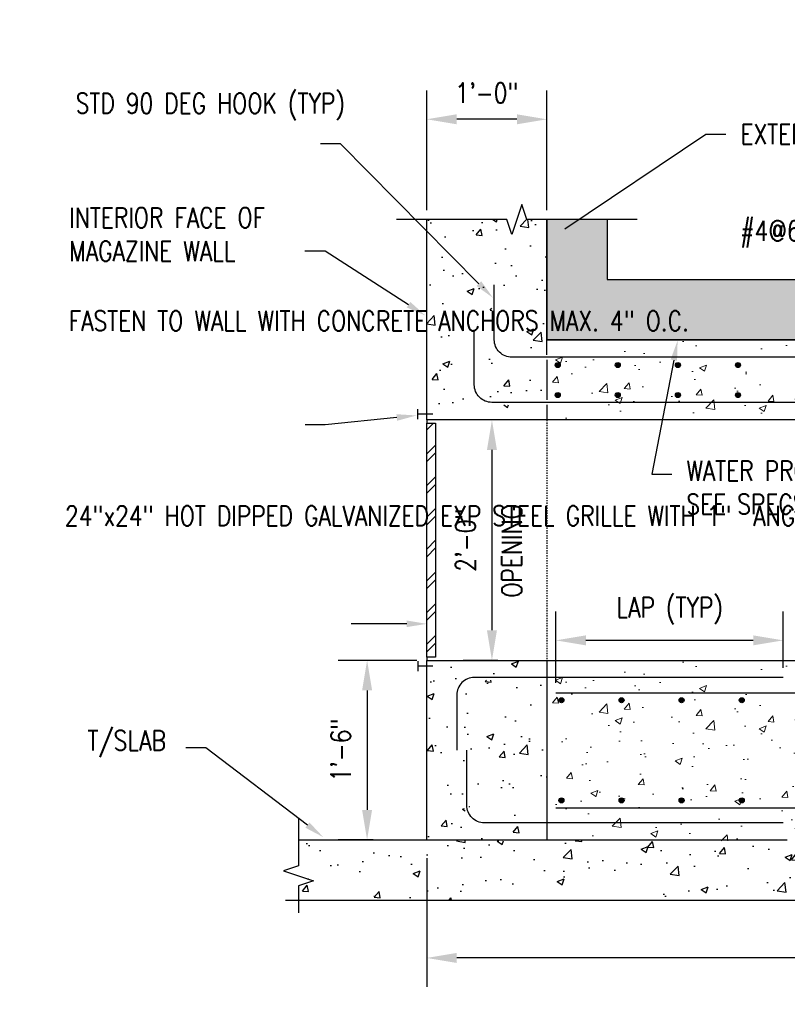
# Model space of a CAD drawing. Header units: inches. Extents: x -332 to 1373, y 0 to 581.
# Tile 27 of 30: x 672 to 748, y 273 to 371. Entities that reach past the tile are written whole.
import ezdxf
from ezdxf import colors
from ezdxf.entities.mleader import LeaderData, LeaderLine
from ezdxf.math import Vec2, Vec3

# ---------------------------------------------------------------- set-up
doc = ezdxf.new("R2010")
doc.units = ezdxf.units.IN
doc.header["$MEASUREMENT"] = 0
doc.linetypes.add('Dash', pattern=[0.25, 0.125, -0.125])
for name, color, linetype in [('A-ANNO-DIMS', 1, 'Continuous'), ('A-DETL', 3, 'Continuous'), ('A-DETL-GENF', 3, 'Continuous'), ('A-DETL-MEDM', 3, 'Continuous'), ('A-DETL-THIN', 1, 'Continuous'), ('A-DETL-WIDE', 4, 'Continuous'), ('A-FLOR', 5, 'Continuous'), ('A-WALL', 5, 'Continuous'), ('A-WALL-HDLN', 1, 'Dash'), ('M-DETL-PATT', 1, 'Continuous')]:
    doc.layers.add(name, color=color, linetype=linetype)
doc.layers.add('A-FLOR-PATT', color=9, linetype='Continuous', lineweight=18, true_color=0x808080)
doc.layers.add('G-ANNO-SYMB', color=2, linetype='Continuous', lineweight=25)
doc.layers.add('G-ANNO-TEXT', color=2, linetype='Continuous', lineweight=25)
doc.styles.add('Annotative', font='romans.shx', dxfattribs={"width": 0.8, "height": 0.125})
doc.dimstyles.new('Annotative', dxfattribs={"dimscale": 0, "dimtxt": 0.125, "dimasz": 0.125, "dimexe": 0.179688, "dimexo": 0.0625, "dimgap": 0.09, "dimtad": 1, "dimdec": 3, "dimzin": 3, "dimdsep": 46, "dimlunit": 4, "dimtxsty": 'Annotative', "dimcen": 0.09, "dimclrt": 2, "dimazin": 2, "dimtfac": 1, "dimtdec": 3, "dimtmove": 1, "dimatfit": 3, "dimfxl": 1, "dimtfill": 1, "dimfrac": 2, "dimtolj": 1, "dimtzin": 0, "dimarcsym": 0})

# ---------------------------------------------------------------- blocks, each defined once
blk = doc.blocks.new('*D32')
at = {"layer": 'A-ANNO-DIMS', "color": 0, "lineweight": -2, "transparency": 16777216}
for p, q in [((725.1, 304.632), (725.1, 311.757)), ((747.793, 306.132), (747.793, 311.757)), ((744.793, 308.882), (728.1, 308.882))]:
    blk.add_line(p, q, dxfattribs=at)
at = {"layer": 'A-ANNO-DIMS', "color": 0, "transparency": 16777216}
for points in [[(728.1, 309.382), (728.1, 308.382), (725.1, 308.882)], [(744.793, 309.382), (744.793, 308.382), (747.793, 308.882)]]:
    blk.add_solid(points, dxfattribs=at)
at = {"layer": 'A-ANNO-DIMS', "color": 2, "lineweight": -3, "transparency": 16777216, "insert": (736.446, 311.846), "char_height": 2, "attachment_point": 5, "style": 'Annotative', "bg_fill": 3, "box_fill_scale": 1.25, "bg_fill_color": 256, "bg_fill_true_color": 13158600, "bg_fill_transparency": 0}
blk.add_mtext('\\A1;LAP (TYP)', dxfattribs=at)
blk = doc.blocks.new('*D33')
at = {"layer": 'A-ANNO-DIMS', "color": 0, "lineweight": -2, "transparency": 16777216}
for p, q in [((719.307, 330.886), (715.84, 330.886)), ((718.715, 327.886), (718.715, 309.886)), ((719.307, 306.886), (715.84, 306.886))]:
    blk.add_line(p, q, dxfattribs=at)
at = {"layer": 'A-ANNO-DIMS', "color": 0, "transparency": 16777216}
for points in [[(718.215, 327.886), (719.215, 327.886), (718.715, 330.886)], [(718.215, 309.886), (719.215, 309.886), (718.715, 306.886)]]:
    blk.add_solid(points, dxfattribs=at)
at = {"layer": 'A-ANNO-DIMS', "color": 2, "lineweight": -3, "transparency": 16777216, "insert": (716.084, 318.886), "char_height": 2, "attachment_point": 5, "rotation": 90, "style": 'Annotative', "bg_fill": 3, "box_fill_scale": 1.25, "bg_fill_color": 256, "bg_fill_true_color": 13158600, "bg_fill_transparency": 0}
blk.add_mtext('\\A1;2\'-0"', dxfattribs=at)
blk = doc.blocks.new('*D34')
at = {"layer": 'A-ANNO-DIMS', "color": 0, "lineweight": -2, "transparency": 16777216}
for p, q in [((711.201, 306.886), (703.375, 306.886)), ((706.25, 303.886), (706.25, 291.961)), ((706.843, 288.961), (703.375, 288.961))]:
    blk.add_line(p, q, dxfattribs=at)
at = {"layer": 'A-ANNO-DIMS', "color": 0, "transparency": 16777216}
for points in [[(705.75, 303.886), (706.75, 303.886), (706.25, 306.886)], [(705.75, 291.961), (706.75, 291.961), (706.25, 288.961)]]:
    blk.add_solid(points, dxfattribs=at)
at = {"layer": 'A-ANNO-DIMS', "color": 2, "lineweight": -3, "transparency": 16777216, "insert": (703.62, 297.923), "char_height": 2, "attachment_point": 5, "rotation": 90, "style": 'Annotative', "bg_fill": 3, "box_fill_scale": 1.25, "bg_fill_color": 256, "bg_fill_true_color": 13158600, "bg_fill_transparency": 0}
blk.add_mtext('\\A1;1\'-6"', dxfattribs=at)
blk = doc.blocks.new('*D35')
at = {"layer": 'A-ANNO-DIMS', "color": 0, "lineweight": -2, "transparency": 16777216}
for p, q in [((712.201, 351.829), (712.201, 363.767)), ((724.201, 351.829), (724.201, 363.767)), ((721.201, 360.892), (715.201, 360.892))]:
    blk.add_line(p, q, dxfattribs=at)
at = {"layer": 'A-ANNO-DIMS', "color": 0, "transparency": 16777216}
for points in [[(715.201, 361.392), (715.201, 360.392), (712.201, 360.892)], [(721.201, 361.392), (721.201, 360.392), (724.201, 360.892)]]:
    blk.add_solid(points, dxfattribs=at)
at = {"layer": 'A-ANNO-DIMS', "color": 2, "lineweight": -3, "transparency": 16777216, "insert": (718.201, 363.522), "char_height": 2, "attachment_point": 5, "style": 'Annotative', "bg_fill": 3, "box_fill_scale": 1.25, "bg_fill_color": 256, "bg_fill_true_color": 13158600, "bg_fill_transparency": 0}
blk.add_mtext('\\A1;1\'-0"', dxfattribs=at)
blk = doc.blocks.new('Reinforcing Bar Section_USACE - __4-579026-Section 16')
at = {"layer": 'A-DETL-GENF'}
blk.add_hatch(color=256, dxfattribs=at).paths.add_polyline_path([(168.633, 53.256), (168.733, 53.305), (168.803, 53.392), (168.827, 53.5), (168.803, 53.608), (168.733, 53.695), (168.633, 53.744), (168.522, 53.744), (168.422, 53.695), (168.352, 53.608), (168.327, 53.5), (168.352, 53.392), (168.422, 53.305), (168.522, 53.256)])
for start, end in [(0, 180), (180, 0)]:
    blk.add_arc((168.577, 53.5), 0.25, start, end, dxfattribs=at)
blk = doc.blocks.new('*D36')
at = {"layer": 'A-ANNO-DIMS', "color": 0, "lineweight": -2, "transparency": 16777216}
for p, q in [((712.201, 287.148), (712.201, 274.307)), ((810.201, 286.529), (810.201, 274.307)), ((807.201, 277.182), (715.201, 277.182))]:
    blk.add_line(p, q, dxfattribs=at)
at = {"layer": 'A-ANNO-DIMS', "color": 0, "transparency": 16777216}
for points in [[(715.201, 277.682), (715.201, 276.682), (712.201, 277.182)], [(807.201, 277.682), (807.201, 276.682), (810.201, 277.182)]]:
    blk.add_solid(points, dxfattribs=at)
at = {"layer": 'A-ANNO-DIMS', "color": 2, "lineweight": -3, "transparency": 16777216, "insert": (761.201, 279.812), "char_height": 2, "attachment_point": 5, "style": 'Annotative', "bg_fill": 3, "box_fill_scale": 1.25, "bg_fill_color": 256, "bg_fill_true_color": 13158600, "bg_fill_transparency": 0}
blk.add_mtext('\\A1;8\'-2"', dxfattribs=at)

msp = doc.modelspace()

# ---------------------------------------------------------------- hatches: boundary and pattern name
at = {"layer": 'A-FLOR-PATT', "lineweight": -3}
h = msp.add_hatch(dxfattribs=at)
h.set_pattern_fill('AR-SAND', color=8, style=0)
h.set_pattern_definition([(37.5, (134.3057, 282.8859), (-0.0629934, 1.9268238), [0, -1.52, 0, -1.7, 0, -1.625]), (7.5, (134.3057, 282.886), (1.769777, 2.822146), [0, -0.82, 0, -1.37, 0, -0.525]), (327.5, (133.0757, 282.8859), (3.114142, 0.005659), [0, -0.5, 0, -1.8, 0, -2.35]), (317.5, (133.0757, 282.886), (3.006127, 0.877676), [0, -0.25, 0, -1.18, 0, -1.35])])
h.paths.add_polyline_path([(825.2013, 312.8859), (818.2013, 312.8859), (818.2013, 338.8859), (724.2013, 338.8859), (724.2013, 350.9031), (730.2013, 350.9031), (730.2013, 344.8859), (824.2013, 344.8859), (824.2013, 318.8859), (839.2016, 318.8859), (839.2011, 312.9001)])
at = {"layer": 'A-FLOR-PATT'}
h = msp.add_hatch(dxfattribs=at)
h.set_pattern_fill('AR-CONC', color=8)
h.set_pattern_definition([(50, (-18, 0), (7.1726, -0.62752), [0.75, -8.25]), (355, (-18, 0), (-1.387513, 7.52192), [0.6, -6.6]), (100.45144, (-17.402, -0.052), (5.78509, 6.8944), [0.6374, -7.01142]), (46.1842, (-18, 2), (10.67241, -1.65519), [1.125, -12.375]), (96.6356, (-17.111, 1.862), (9.34662, 9.74119), [0.9561, -10.51714]), (351.1842, (-18, 2), (9.34662, 9.74119), [0.9, -9.9]), (21, (-17, 1.5), (5.96907, -4.02619), [0.75, -8.25]), (326, (-17, 1.5), (2.433153, 7.2515), [0.6, -6.6]), (71.45144, (-16.5026, 1.1645), (8.402224, 3.22531), [0.6374, -7.01142]), (37.5, (-18, 0), (0.1215986, 3.3289385), [0, -6.52, 0, -6.7, 0, -6.625]), (7.5, (-18, 0), (2.630695, 3.944117), [0, -3.82, 0, -6.37, 0, -2.525]), (327.5, (-20.23, 0), (5.338224, -0.225549), [0, -2.5, 0, -7.8, 0, -10.35]), (317.5, (-21.23, 0), (5.831862, 1.00105), [0, -3.25, 0, -5.18, 0, -7.35])])
h.paths.add_polyline_path([(724.2013, 330.8859), (724.2013, 338.8859), (818.2013, 338.8859), (818.2013, 330.8859)])
at = {"layer": 'M-DETL-PATT', "lineweight": -3}
h = msp.add_hatch(dxfattribs=at)
h.set_pattern_fill('FP_6', color=8, style=0, pattern_type=2)
h.set_pattern_definition([(45, (749.5455, 387.0209), (-1.58392, 1.58392), []), (45, (749.5455, 389.4209), (-1.58392, 1.58392), [])])
h.paths.add_polyline_path([(713.0763, 307.1984), (712.2013, 307.1984), (712.2013, 330.5734), (713.0763, 330.5734), (713.0763, 321.3509)])

# ---------------------------------------------------------------- linework, layer by layer
at = {"layer": 'A-DETL', "lineweight": -3}
for p, q in [((712.2013, 330.8859), (712.2013, 330.5734)), ((712.2013, 330.5734), (713.0763, 330.5734)), ((712.2013, 307.1984), (712.2013, 330.5734)), ((713.0763, 330.5734), (713.0763, 307.1984)), ((712.2013, 307.1984), (712.2013, 306.8859)), ((713.0763, 307.1984), (712.2013, 307.1984))]:
    msp.add_line(p, q, dxfattribs=at)
at = {"layer": 'A-DETL-MEDM', "lineweight": -3}
for p, q in [((711.3095, 330.9539), (711.3095, 331.9539)), ((712.8095, 331.4539), (711.3095, 331.4539)), ((711.3095, 306.8178), (711.3095, 305.8178)), ((712.8095, 306.3178), (711.3095, 306.3178))]:
    msp.add_line(p, q, dxfattribs=at)
at = {"layer": 'A-DETL-THIN', "lineweight": -3}
msp.add_line((730.2013, 350.9031), (730.2013, 344.8859), dxfattribs=at)
msp.add_lwpolyline([(730.2013, 344.8859), (824.2013, 344.8859), (824.2013, 318.8859)], dxfattribs=at)
at = {"layer": 'A-DETL-WIDE'}
msp.add_lwpolyline([(814.2013, 334.7041), (814.2013, 334.3859, -0.4142136), (812.4513, 332.6359), (718.7013, 332.6359, -0.4142136), (716.9513, 334.3859), (716.9513, 339.8859)], format="xyb", dxfattribs=at)
at = {"layer": 'A-DETL-WIDE', "lineweight": -3}
msp.add_lwpolyline([(747.7926, 290.6734), (717.9513, 290.6734, -0.4142136), (716.2013, 292.4234), (716.2013, 297.9234)], format="xyb", dxfattribs=at)
at = {"layer": 'A-FLOR', "lineweight": -3}
for p, q in [((724.2013, 337.3859), (724.2013, 338.8859)), ((699.4034, 288.9609), (748.2013, 288.9609))]:
    msp.add_line(p, q, dxfattribs=at)
at = {"layer": 'A-WALL', "lineweight": -3}
for p, q in [((712.2013, 330.8859), (712.2013, 350.9031)), ((724.2013, 350.9031), (724.2013, 338.8859)), ((724.2013, 338.8859), (724.2013, 350.9031)), ((724.2013, 336.8859), (724.2013, 332.8859)), ((724.2013, 332.3859), (724.2013, 330.8859)), ((724.2013, 330.8859), (712.2013, 330.8859)), ((712.2013, 288.9609), (712.2013, 306.8859)), ((712.2013, 306.8859), (724.2013, 306.8859)), ((724.2013, 306.8859), (724.2013, 288.9609))]:
    msp.add_line(p, q, dxfattribs=at)
msp.add_lwpolyline([(811.7013, 330.8859), (810.2013, 330.8859), (724.2013, 330.8859), (724.2013, 330.8859)], dxfattribs=at)
at = {"layer": 'A-WALL-HDLN', "lineweight": -3}
msp.add_lwpolyline([(724.2013, 330.8859), (724.2013, 306.8859)], dxfattribs=at)
at = {"layer": 'G-ANNO-SYMB', "lineweight": -3}
for p, q in [((721.7013, 352.4031), (720.7013, 349.4031)), ((722.2013, 350.9031), (721.7013, 352.4031)), ((720.2013, 350.9031), (709.2013, 350.9031)), ((720.7013, 349.4031), (720.2013, 350.9031)), ((733.2013, 350.9031), (722.2013, 350.9031)), ((699.4034, 291.0987), (699.4034, 286.3859)), ((699.4034, 286.3859), (697.9034, 285.8859)), ((697.9034, 285.8859), (700.9034, 284.8859)), ((700.9034, 284.8859), (699.4034, 284.3859)), ((699.4034, 284.3859), (699.4034, 281.6922))]:
    msp.add_line(p, q, dxfattribs=at)

# ---------------------------------------------------------------- block references
at = {"layer": 'A-DETL-GENF', "lineweight": -3, "xscale": -1}
for p in [(893.8565, 282.8643), (899.8565, 282.8643), (905.8565, 282.8643), (911.8565, 282.8643), (893.8565, 279.8643), (899.8565, 279.8643), (905.8565, 279.8643), (911.8565, 279.8643)]:
    msp.add_blockref('Reinforcing Bar Section_USACE - __4-579026-Section 16', p, dxfattribs=at)
at = {"layer": 'A-DETL-GENF', "lineweight": -3, "xscale": -1, "rotation": 270.0000000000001}
for p in [(672.1509, 124.3311), (678.1509, 124.3311), (684.1509, 124.3311), (690.1509, 124.3311)]:
    msp.add_blockref('Reinforcing Bar Section_USACE - __4-579026-Section 16', p, dxfattribs=at)

# ---------------------------------------------------------------- leaders
at = {"layer": 'G-ANNO-TEXT', "lineweight": -3}
ml = msp.add_multileader_mtext('Standard', dxfattribs=at)
ml.set_content('STD 90 DEG HOOK (TYP)', color=256, style='Annotative')
ml.set_leader_properties(color=1, linetype='ByLayer', lineweight=-1)
ml.build(insert=Vec2(0, 0))
ml.multileader.update_dxf_attribs({"text_right_attachment_type": 3, "dogleg_length": 0.125, "arrow_head_size": 2, "scale": 16})
ctx = ml.context
ctx.base_point, ctx.scale, ctx.char_height, ctx.arrow_head_size, ctx.landing_gap_size, ctx.plane_origin = Vec3(675.7109, 362.1539), 16, 2, 2, 1.44, Vec3(728.1762, 355.7313)
ctx.right_attachment = 3
notes = []
notes.append((ctx, [(0, (1, 1, 0), (703.6005, 358.4396), (-1, 0), 2, [(0, [(718.8256, 343.0633)], 0, [])])]))
ctx.mtext.insert, ctx.mtext.width, ctx.mtext.flow_direction = Vec3(677.1509, 363.4873), 23.260912, 5
ml = msp.add_multileader_mtext('Standard', dxfattribs=at)
ml.set_content('EXTERIOR FACE OF MAGAZINE WALL', color=256, style='Annotative')
ml.set_leader_properties(color=1, linetype='ByLayer', lineweight=-1)
ml.build(insert=Vec2(0, 0))
ml.multileader.update_dxf_attribs({"text_right_attachment_type": 3, "dogleg_length": 0.125, "arrow_head_size": 2, "scale": 16})
ctx = ml.context
ctx.base_point, ctx.scale, ctx.char_height, ctx.arrow_head_size, ctx.landing_gap_size, ctx.plane_origin = Vec3(742.0718, 359.4019), 16, 2, 2, 1.44, Vec3(779.987, 371.6262)
ctx.right_attachment = 3
notes.append((ctx, [(1, (1, 1, 0), (740.0718, 359.4019), (1, 0), 2, [(0, [(724.339, 348.859)], 0, [])])]))
ctx.mtext.insert, ctx.mtext.width, ctx.mtext.flow_direction = Vec3(743.5118, 360.4019), 23.260912, 5
ml = msp.add_multileader_mtext('Standard', dxfattribs=at)
ml.set_content('6" SAND MATERIAL (TYP)', color=256, style='Annotative')
ml.set_leader_properties(color=1, linetype='ByLayer', lineweight=-1)
ml.build(insert=Vec2(0, 0))
ml.multileader.update_dxf_attribs({"text_right_attachment_type": 3, "dogleg_length": 0.125, "arrow_head_size": 2, "scale": 16})
ctx = ml.context
ctx.base_point, ctx.scale, ctx.char_height, ctx.arrow_head_size, ctx.landing_gap_size, ctx.plane_origin = Vec3(558.4975, 352.5417), 16, 2, 2, 1.44, Vec3(560.0832, 349.078)
ctx.right_attachment = 3
notes.append((ctx, [(0, (1, 1, 0), (556.4975, 352.5417), (1, 0), 2, [(0, [(545.2732, 342.1933)], 0, [])])]))
ctx.mtext.insert, ctx.mtext.width, ctx.mtext.flow_direction = Vec3(559.9375, 353.875), 11.373071, 5
ml = msp.add_multileader_mtext('Standard', dxfattribs=at)
ml.set_content('INTERIOR FACE OF\\PMAGAZINE WALL', color=256, style='Annotative')
ml.set_leader_properties(color=1, linetype='ByLayer', lineweight=-1)
ml.build(insert=Vec2(0, 0))
ml.multileader.update_dxf_attribs({"text_right_attachment_type": 3, "dogleg_length": 0.125, "arrow_head_size": 2, "scale": 16})
ctx = ml.context
ctx.base_point, ctx.scale, ctx.char_height, ctx.arrow_head_size, ctx.landing_gap_size, ctx.plane_origin = Vec3(675.0757, 351.0677), 16, 2, 2, 1.44, Vec3(727.1718, 345.026)
ctx.right_attachment = 3
notes.append((ctx, [(0, (1, 1, 0), (702.051, 347.7343), (-1, 0), 2, [(0, [(712.0728, 341.3021)], 0, [])])]))
ctx.mtext.insert, ctx.mtext.width, ctx.mtext.defined_height, ctx.mtext.flow_direction = Vec3(676.5157, 352.0677), 23.80594, 5.5806, 5
ml = msp.add_multileader_mtext('Standard', dxfattribs=at)
ml.set_content('#4@6 (TYP)', color=256, style='Annotative')
ml.set_leader_properties(color=1, linetype='ByLayer', lineweight=-1)
ml.build(insert=Vec2(0, 0))
ml.multileader.update_dxf_attribs({"text_right_attachment_type": 3, "dogleg_length": 0.125, "arrow_head_size": 2, "scale": 16})
ctx = ml.context
ctx.base_point, ctx.scale, ctx.char_height, ctx.arrow_head_size, ctx.landing_gap_size, ctx.plane_origin = Vec3(742.0551, 349.4375), 16, 2, 2, 1.44, Vec3(808.2447, 317.5035)
ctx.right_attachment = 3
notes.append((ctx, [(0, (1, 1, 0), (761.0303, 349.0565), (-1, 0), 2, [(1, [(762.7812, 337.2422), (755.2792, 333.3643)], 0, [])])]))
ctx.mtext.insert, ctx.mtext.width, ctx.mtext.flow_direction = Vec3(743.4951, 350.7708), 23.260912, 5
ml = msp.add_multileader_mtext('Standard', dxfattribs=at)
ml.set_content('FASTEN TO WALL WITH CONCRETE ANCHORS MAX. 4" O.C.', color=256, style='Annotative')
ml.set_leader_properties(color=1, linetype='ByLayer', lineweight=-1)
ml.build(insert=Vec2(0, 0))
ml.multileader.update_dxf_attribs({"text_right_attachment_type": 3, "dogleg_length": 0.125, "arrow_head_size": 2, "scale": 16})
ctx = ml.context
ctx.base_point, ctx.scale, ctx.char_height, ctx.arrow_head_size, ctx.landing_gap_size, ctx.plane_origin = Vec3(675.0173, 340.7691), 16, 2, 2, 1.44, Vec3(728.1762, 330.3383)
ctx.right_attachment = 3
notes.append((ctx, [(0, (1, 1, 0), (702.0687, 330.3882), (-1, 0), 2, [(0, [(711.1999, 331.3322)], 0, [])])]))
ctx.mtext.insert, ctx.mtext.width, ctx.mtext.flow_direction = Vec3(676.4573, 341.7691), 23.260912, 5
ml = msp.add_multileader_mtext('Standard', dxfattribs=at)
ml.set_content('WATER PROOFING MEMBRANE WITH PROTECTION BOARD, \\PSEE SPECS (TYP)', color=256, style='Annotative')
ml.set_leader_properties(color=1, linetype='ByLayer', lineweight=-1)
ml.build(insert=Vec2(0, 0))
ml.multileader.update_dxf_attribs({"text_right_attachment_type": 3, "dogleg_length": 0.125, "arrow_head_size": 2, "scale": 16})
ctx = ml.context
ctx.base_point, ctx.scale, ctx.char_height, ctx.arrow_head_size, ctx.landing_gap_size, ctx.plane_origin = Vec3(736.6776, 325.475), 16, 2, 2, 1.44, Vec3(807.8144, 315.4256)
ctx.right_attachment = 3
notes.append((ctx, [(1, (1, 1, 0), (734.6776, 325.475), (1, 0), 2, [(0, [(737.2515, 338.8135)], 0, [])])]))
ctx.mtext.insert, ctx.mtext.width, ctx.mtext.defined_height, ctx.mtext.flow_direction = Vec3(738.1176, 326.8083), 39.688624, 15.3217, 5
ml = msp.add_multileader_mtext('Standard', dxfattribs=at)
ml.set_content('GRAVEL MATERIAL\\PWRAPPED IN FILTER FABRIC (TYP)', color=256, style='Annotative')
ml.set_leader_properties(color=1, linetype='ByLayer', lineweight=-1)
ml.build(insert=Vec2(0, 0))
ml.multileader.update_dxf_attribs({"text_right_attachment_type": 3, "dogleg_length": 0.125, "arrow_head_size": 2, "scale": 16})
ctx = ml.context
ctx.base_point, ctx.scale, ctx.char_height, ctx.arrow_head_size, ctx.landing_gap_size, ctx.plane_origin = Vec3(558.685, 334.2917), 16, 2, 2, 1.44, Vec3(570.8965, 326.6936)
ctx.right_attachment = 3
notes.append((ctx, [(1, (1, 1, 0), (556.685, 334.2917), (1, 0), 2, [(0, [(556.625, 308.4619)], 0, [])])]))
ctx.mtext.insert, ctx.mtext.width, ctx.mtext.defined_height, ctx.mtext.flow_direction = Vec3(560.125, 335.625), 21.71875, 12.3415, 5
ml = msp.add_multileader_mtext('Standard', dxfattribs=at)
ml.set_content('STD 90 DEG HOOK (TYP)', color=256, style='Annotative')
ml.set_leader_properties(color=1, linetype='ByLayer', lineweight=-1)
ml.build(insert=Vec2(0, 0))
ml.multileader.update_dxf_attribs({"text_left_attachment_type": 3, "text_right_attachment_type": 3, "dogleg_length": 0.125, "arrow_head_size": 2, "scale": 16})
ctx = ml.context
ctx.base_point, ctx.scale, ctx.char_height, ctx.arrow_head_size, ctx.landing_gap_size, ctx.plane_origin = Vec3(516.0212, 316.8949), 16, 2, 2, 1.44, Vec3(532.1961, 317.0112)
ctx.left_attachment, ctx.right_attachment = 3, 3
notes.append((ctx, [(1, (1, 1, 0), (511.7502, 316.8949), (1, 0), 4.271, [(0, [(473.5095, 310.1458)], 0, [])])]))
ctx.mtext.insert, ctx.mtext.width, ctx.mtext.defined_height, ctx.mtext.flow_direction = Vec3(517.4612, 321.9425), 21.773579, 6.4282, 5
ml = msp.add_multileader_mtext('Standard', dxfattribs=at)
ml.set_content('CJ (TYP)', color=256, style='Annotative')
ml.set_leader_properties(color=1, linetype='ByLayer', lineweight=-1)
ml.build(insert=Vec2(0, 0))
ml.multileader.update_dxf_attribs({"text_right_attachment_type": 3, "dogleg_length": 0.125, "arrow_head_size": 2, "scale": 16})
ctx = ml.context
ctx.base_point, ctx.scale, ctx.char_height, ctx.arrow_head_size, ctx.landing_gap_size, ctx.plane_origin = Vec3(515.9593, 312.4313), 16, 2, 2, 1.44, Vec3(539.7295, 306.1337)
ctx.right_attachment = 3
notes.append((ctx, [(1, (1, 1, 0), (513.9593, 312.4313), (1, 0), 2, [(0, [(535.7011, 307.0102)], 0, []), (1, [(509.2249, 306.7338)], 0, [])])]))
ctx.mtext.insert, ctx.mtext.width, ctx.mtext.flow_direction = Vec3(517.3993, 313.7646), 23.260912, 5
ml = msp.add_multileader_mtext('Standard', dxfattribs=at)
ml.set_content('T/SLAB', color=256, style='Annotative')
ml.set_leader_properties(color=1, linetype='ByLayer', lineweight=-1)
ml.build(insert=Vec2(0, 0))
ml.multileader.update_dxf_attribs({"text_right_attachment_type": 3, "dogleg_length": 0.125, "arrow_head_size": 2, "scale": 16})
ctx = ml.context
ctx.base_point, ctx.scale, ctx.char_height, ctx.arrow_head_size, ctx.landing_gap_size, ctx.plane_origin = Vec3(676.896, 298.5489), 16, 2, 2, 1.44, Vec3(731.9337, 289.3419)
ctx.right_attachment = 3
notes.append((ctx, [(0, (1, 1, 0), (690.1569, 298.168), (-1, 0), 2, [(0, [(701.8836, 289.2322)], 0, [])])]))
ctx.mtext.insert, ctx.mtext.width, ctx.mtext.flow_direction = Vec3(678.336, 299.8823), 9.748046, 5
ml = msp.add_multileader_mtext('Standard', dxfattribs=at)
ml.set_content('6"%%C PERFORATED PVC DRAIN', color=256, style='Annotative')
ml.set_leader_properties(color=1, linetype='ByLayer', lineweight=-1)
ml.build(insert=Vec2(0, 0))
ml.multileader.update_dxf_attribs({"text_right_attachment_type": 3, "dogleg_length": 0.125, "arrow_head_size": 2, "scale": 16})
ctx = ml.context
ctx.base_point, ctx.scale, ctx.char_height, ctx.arrow_head_size, ctx.landing_gap_size, ctx.plane_origin = Vec3(528.7787, 280.3193), 16, 2, 2, 1.44, Vec3(580.8099, 272.3631)
ctx.right_attachment = 3
notes.append((ctx, [(0, (1, 1, 0), (553.6968, 276.605), (-1, 0), 2, [(0, [(553.5626, 298.2255)], 0, [])])]))
ctx.mtext.insert, ctx.mtext.width, ctx.mtext.flow_direction = Vec3(530.2188, 281.3193), 25.341823, 5
for ctx, leaders in notes:
    for number, flags, end, landing, length, lines in leaders:
        leader = LeaderData()
        leader.index, (leader.has_last_leader_line, leader.has_dogleg_vector, leader.attachment_direction) = number, flags
        leader.last_leader_point, leader.dogleg_vector, leader.dogleg_length = Vec3(end), Vec3(landing), length
        for number, points, colour, breaks in lines:
            line = LeaderLine()
            line.index, line.vertices, line.color, line.breaks = number, Vec3.list(points), colors.encode_raw_color(colour), breaks
            leader.lines.append(line)
        ctx.leaders.append(leader)

# ---------------------------------------------------------------- next in the draw order: dimensions: what is measured, and where the dimension line sits
at = {"layer": 'A-ANNO-DIMS', "lineweight": -3}
for base, p1, p2, angle, override, picture, middle in [((712.2013, 360.8916), (724.2013, 350.8293), (712.2013, 350.8293), 180, {"dimasz": 0.1875, "dimpost": '\\X'}, '*D35', (718.2013, 363.5221)), ((718.7149, 306.8859), (720.3075, 330.8859), (720.3075, 306.8859), 90, {"dimasz": 0.1875, "dimpost": '\\X'}, '*D33', (716.0845, 318.8859)), ((706.2504, 288.9609), (712.2013, 306.8859), (707.8429, 288.9609), 90, {"dimasz": 0.1875, "dimdec": 0, "dimpost": '\\X'}, '*D34', (703.6199, 297.9234)), ((712.2013, 277.1817), (810.2013, 287.5289), (712.2013, 288.1482), 180, {"dimasz": 0.1875, "dimpost": '\\X'}, '*D36', (761.2013, 279.8122))]:
    dim = msp.add_linear_dim(base=base, p1=p1, p2=p2, angle=angle, dimstyle='Annotative', override=override, dxfattribs=at)
    dim.commit()
    dim.dimension.update_dxf_attribs({"geometry": picture, "text_midpoint": middle})
dim = msp.add_linear_dim(base=(725.0999, 308.8823), p1=(747.7926, 305.132), p2=(725.0999, 303.632), angle=180, text='LAP (TYP)', dimstyle='Annotative', override={"dimasz": 0.1875, "dimpost": '\\X'}, dxfattribs=at)
dim.commit()
dim.dimension.update_dxf_attribs({"geometry": '*D32', "text_midpoint": (736.4462, 311.8462)})

# ---------------------------------------------------------------- next in the draw order: hatches: boundary and pattern name
at = {"layer": 'A-FLOR-PATT', "lineweight": -3}
h = msp.add_hatch(dxfattribs=at)
h.set_pattern_fill('AR-CONC', color=8, style=0)
h.set_pattern_definition([(50, (-18, -141.3834), (7.1726, -0.62752), [0.75, -8.25]), (355, (-18, -141.383), (-1.387513, 7.52192), [0.6, -6.6]), (100.4514, (-17.402, -141.4356), (5.78509, 6.8944), [0.6374, -7.01142]), (46.1842, (-18, -139.383), (10.67241, -1.65519), [1.125, -12.375]), (96.6356, (-17.111, -139.521), (9.34662, 9.74119), [0.9561, -10.51714]), (351.1842, (-18, -139.383), (9.34662, 9.74119), [0.9, -9.9]), (21, (-17, -139.8834), (5.96907, -4.02619), [0.75, -8.25]), (326, (-17, -139.883), (2.433153, 7.2515), [0.6, -6.6]), (71.45144, (-16.5026, -140.219), (8.402224, 3.22531), [0.6374, -7.01142]), (37.5, (-18, -141.3834), (0.1215986, 3.3289385), [0, -6.52, 0, -6.7, 0, -6.625]), (7.5, (-18, -141.3834), (2.630695, 3.944117), [0, -3.82, 0, -6.37, 0, -2.525]), (327.5, (-20.23, -141.3834), (5.338224, -0.225549), [0, -2.5, 0, -7.8, 0, -10.35]), (317.5, (-21.23, -141.3834), (5.831862, 1.00105), [0, -3.25, 0, -5.18, 0, -7.35])])
edge = h.paths.add_edge_path()
edge.add_line((716.7013, 339.8859), (716.7013, 334.3859))
edge.add_arc((718.7013, 334.3859), 2, 180, 270)
edge.add_line((718.7013, 332.3859), (724.2013, 332.3859))
edge.add_line((724.2013, 332.3859), (724.2013, 330.8859))
edge.add_line((724.2013, 330.8859), (712.2013, 330.8859))
edge.add_line((712.2013, 330.8859), (712.2013, 350.9031))
edge.add_line((712.2013, 350.9031), (720.2013, 350.9031))
edge.add_line((720.2013, 350.9031), (720.7013, 349.4031))
edge.add_line((720.7013, 349.4031), (721.7013, 352.4031))
edge.add_line((721.7013, 352.4031), (722.2013, 350.9031))
edge.add_line((722.2013, 350.9031), (724.2013, 350.9031))
edge.add_line((724.2013, 350.9031), (724.2013, 337.3859))
edge.add_line((724.2013, 337.3859), (720.7013, 337.3859))
edge.add_arc((720.7013, 338.8859), 1.5, 180, 270, ccw=False)
edge.add_line((719.2013, 338.8859), (719.2013, 344.3859))
edge.add_line((719.2013, 344.3859), (718.7013, 344.3859))
edge.add_line((718.7013, 344.3859), (718.7013, 338.8859))
edge.add_arc((720.7013, 338.8859), 2, 180, 270)
edge.add_line((720.7013, 336.8859), (724.2013, 336.8859))
edge.add_line((724.2013, 336.8859), (724.2013, 332.8859))
edge.add_line((724.2013, 332.8859), (718.7013, 332.8859))
edge.add_arc((718.7013, 334.3859), 1.5, 180, 270, ccw=False)
edge.add_line((717.2013, 334.3859), (717.2013, 339.8859))
edge.add_line((717.2013, 339.8859), (716.7013, 339.8859))
h = msp.add_hatch(dxfattribs=at)
h.set_pattern_fill('AR-CONC', color=8, style=0)
h.set_pattern_definition([(50, (-18, -104.466), (7.1726, -0.62752), [0.75, -8.25]), (355, (-18, -104.466), (-1.387513, 7.52192), [0.6, -6.6]), (100.4514, (-17.402, -104.518), (5.78509, 6.8944), [0.6374, -7.01142]), (46.1842, (-18, -102.466), (10.67241, -1.65519), [1.125, -12.375]), (96.6356, (-17.111, -102.604), (9.34662, 9.74119), [0.9561, -10.51714]), (351.1842, (-18, -102.466), (9.34662, 9.74119), [0.9, -9.9]), (21, (-17, -102.966), (5.96907, -4.02619), [0.75, -8.25]), (326, (-17, -102.966), (2.433153, 7.2515), [0.6, -6.6]), (71.4514, (-16.5026, -103.3015), (8.402224, 3.22531), [0.6374, -7.01142]), (37.5, (-18, -104.466), (0.1215986, 3.3289385), [0, -6.52, 0, -6.7, 0, -6.625]), (7.5, (-18, -104.466), (2.630695, 3.944117), [0, -3.82, 0, -6.37, 0, -2.525]), (327.5, (-20.23, -104.466), (5.338224, -0.225549), [0, -2.5, 0, -7.8, 0, -10.35]), (317.5, (-21.23, -104.466), (5.831862, 1.00105), [0, -3.25, 0, -5.18, 0, -7.35])])
edge = h.paths.add_edge_path()
edge.add_line((716.4513, 297.9234), (715.9513, 297.9234))
edge.add_line((715.9513, 297.9234), (715.9513, 292.4234))
edge.add_arc((717.9512, 292.4233), 1.9999, 179.99649, 269.99649)
edge.add_line((717.9511, 290.4234), (724.2013, 290.4094))
edge.add_line((724.2013, 290.4094), (724.2013, 288.9609))
edge.add_line((724.2013, 288.9609), (712.2013, 288.9609))
edge.add_line((712.2013, 288.9609), (712.2013, 306.8859))
edge.add_line((712.2013, 306.8859), (724.2013, 306.8859))
edge.add_line((724.2013, 306.8859), (724.2013, 305.4088))
edge.add_line((724.2013, 305.4088), (716.9516, 305.4234))
edge.add_arc((716.9514, 303.4233), 2.0001, 89.996577, 179.996577)
edge.add_line((714.9513, 303.4234), (714.9513, 297.9234))
edge.add_line((714.9513, 297.9234), (715.4513, 297.9234))
edge.add_line((715.4513, 297.9234), (715.4513, 303.4234))
edge.add_arc((716.9512, 303.4235), 1.4999, 90.004565, 180.004565, ccw=False)
edge.add_line((716.9511, 304.9234), (724.2013, 304.9088))
edge.add_line((724.2013, 304.9088), (724.2013, 290.9094))
edge.add_line((724.2013, 290.9094), (717.9516, 290.9234))
edge.add_arc((717.9514, 292.4235), 1.5001, 180.004679, 270.004679, ccw=False)
edge.add_line((716.4513, 292.4234), (716.4513, 297.9234))
at = {"layer": 'A-FLOR-PATT'}
h = msp.add_hatch(dxfattribs=at)
h.set_pattern_fill('AR-CONC', color=8)
h.set_pattern_definition([(50, (-18, -32), (7.1726, -0.62752), [0.75, -8.25]), (355, (-18, -32), (-1.387513, 7.52192), [0.6, -6.6]), (100.45144, (-17.402, -32.052), (5.78509, 6.8944), [0.6374, -7.01142]), (46.1842, (-18, -30), (10.67241, -1.65519), [1.125, -12.375]), (96.6356, (-17.111, -30.138), (9.34662, 9.74119), [0.9561, -10.51714]), (351.1842, (-18, -30), (9.34662, 9.74119), [0.9, -9.9]), (21, (-17, -30.5), (5.96907, -4.02619), [0.75, -8.25]), (326, (-17, -30.5), (2.433153, 7.2515), [0.6, -6.6]), (71.45144, (-16.5026, -30.8355), (8.402224, 3.22531), [0.6374, -7.01142]), (37.5, (-18, -32), (0.1215986, 3.3289385), [0, -6.52, 0, -6.7, 0, -6.625]), (7.5, (-18, -32), (2.630695, 3.944117), [0, -3.82, 0, -6.37, 0, -2.525]), (327.5, (-20.23, -32), (5.338224, -0.225549), [0, -2.5, 0, -7.8, 0, -10.35]), (317.5, (-21.23, -32), (5.831862, 1.00105), [0, -3.25, 0, -5.18, 0, -7.35])])
h.paths.add_polyline_path([(724.2013, 288.8859), (724.2013, 306.8859), (818.2013, 306.8859), (818.2013, 288.8859)])
at = {"layer": 'A-FLOR-PATT', "lineweight": -3}
h = msp.add_hatch(dxfattribs=at)
h.set_pattern_fill('AR-CONC', color=8, style=0)
h.set_pattern_definition([(50, (557.7256, 288.886), (7.1726, -0.62752), [0.75, -8.25]), (355, (557.7256, 288.886), (-1.38751, 7.52192), [0.6, -6.6]), (100.4514, (558.323, 288.8336), (5.78509, 6.8944), [0.6374, -7.01142]), (46.1842, (557.726, 290.886), (10.6724, -1.6552), [1.125, -12.375]), (96.6356, (558.615, 290.748), (9.34662, 9.7412), [0.9561, -10.51714]), (351.184, (557.726, 290.886), (9.3466, 9.7412), [0.9, -9.9]), (21, (558.7256, 290.386), (5.96907, -4.02619), [0.75, -8.25]), (326, (558.7256, 290.386), (2.43315, 7.2515), [0.6, -6.6]), (71.4514, (559.223, 290.0504), (8.40222, 3.22531), [0.6374, -7.01142]), (37.5, (557.7256, 288.886), (0.121599, 3.328939), [0, -6.52, 0, -6.7, 0, -6.625]), (7.5, (557.7256, 288.886), (2.630695, 3.944117), [0, -3.82, 0, -6.37, 0, -2.525]), (327.5, (555.4956, 288.886), (5.338224, -0.225549), [0, -2.5, 0, -7.8, 0, -10.35]), (317.5, (554.4956, 288.886), (5.83186, 1.00105), [0, -3.25, 0, -5.18, 0, -7.35])])
h.paths.add_polyline_path([(754.2546, 282.3706), (753.9566, 281.4792), (753.4513, 282.9609), (699.4034, 282.9609), (699.4034, 288.8859), (839.2013, 288.8859), (839.2013, 282.9609), (755.4513, 282.9609), (754.9513, 284.4609), (754.6615, 283.5913)])

# ---------------------------------------------------------------- next in the draw order: linework, layer by layer
at = {"layer": 'A-DETL-WIDE', "lineweight": -3}
for points in [[(814.9513, 307.7454), (814.9513, 335.3859, 0.4142136), (813.2013, 337.1359), (720.7013, 337.1359, -0.4142136), (718.9513, 338.8859), (718.9513, 344.3859)], [(816.4513, 327.8859), (816.4513, 293.8859, -0.4142136), (814.7013, 292.1359), (725.0999, 292.1359)], [(747.7926, 305.1734), (716.9513, 305.1734, 0.4142136), (715.2013, 303.4234), (715.2013, 297.9234)], [(725.0999, 303.6359), (813.2013, 303.6359, -0.4142136), (814.9513, 301.8859), (814.9513, 297.8859)]]:
    msp.add_lwpolyline(points, format="xyb", dxfattribs=at)
at = {"layer": 'A-FLOR', "lineweight": -3}
msp.add_line((724.2013, 306.8859), (818.2013, 306.8859), dxfattribs=at)
at = {"layer": 'A-WALL', "lineweight": -3}
msp.add_lwpolyline([(818.2013, 312.8859), (818.2013, 288.8859), (818.2013, 338.8859), (724.2013, 338.8859), (818.2013, 338.8859), (818.2013, 330.8859), (818.2013, 306.8859), (816.7013, 306.8859)], dxfattribs=at)
at = {"layer": 'G-ANNO-SYMB', "lineweight": -3}
msp.add_line((698.1005, 282.9609), (753.2013, 282.9609), dxfattribs=at)

# ---------------------------------------------------------------- next in the draw order: block references
at = {"layer": 'A-DETL-GENF', "lineweight": -3, "xscale": -1, "rotation": 270.0000000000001}
for p in [(672.1509, 134.3311), (678.1509, 134.3311), (684.1509, 134.3311), (690.1509, 134.3311)]:
    msp.add_blockref('Reinforcing Bar Section_USACE - __4-579026-Section 16', p, dxfattribs=at)

# ---------------------------------------------------------------- next in the draw order: leaders
at = {"layer": 'G-ANNO-TEXT', "lineweight": -3}
ml = msp.add_multileader_mtext('Standard', dxfattribs=at)
ml.set_content('OPENING', color=256, style='Annotative')
ml.set_leader_properties(color=1, linetype='ByLayer', lineweight=-1)
ml.build(insert=Vec2(0, 0))
ml.multileader.update_dxf_attribs({"text_right_attachment_type": 3, "dogleg_length": 0.125, "arrow_head_size": 2, "scale": 16})
ctx = ml.context
ctx.base_point, ctx.scale, ctx.char_height, ctx.arrow_head_size, ctx.landing_gap_size, ctx.plane_origin, ctx.plane_x_axis, ctx.plane_y_axis = Vec3(720.7083, 311.7157), 16, 2, 2, 1.44, Vec3(670.3365, 244.3856), Vec3(0, 1), Vec3(-1, 0)
ctx.right_attachment = 3
notes = []
notes.append((ctx, [(0, (0, 0, 0), (0, 0), (1, 0), 1, [])]))
ctx.mtext.insert, ctx.mtext.text_direction, ctx.mtext.rotation, ctx.mtext.width, ctx.mtext.defined_height, ctx.mtext.flow_direction = Vec3(719.7083, 313.1557), Vec3(0, 1), 1.5707963, 16.75368, 70.9612, 5
ml = msp.add_multileader_mtext('Standard', dxfattribs=at)
ml.set_content('OPENING', color=256, style='Annotative')
ml.set_leader_properties(color=1, linetype='ByLayer', lineweight=-1)
ml.build(insert=Vec2(0, 0))
ml.multileader.update_dxf_attribs({"text_right_attachment_type": 3, "dogleg_length": 0.125, "arrow_head_size": 2, "scale": 16})
ctx = ml.context
ctx.base_point, ctx.scale, ctx.char_height, ctx.arrow_head_size, ctx.landing_gap_size, ctx.plane_origin = Vec3(515.6149, 356.993), 16, 2, 2, 1.44, Vec3(448.2847, 425.3648)
ctx.right_attachment = 3
notes.append((ctx, [(0, (0, 0, 0), (0, 0), (1, 0), 1, [])]))
ctx.mtext.insert, ctx.mtext.width, ctx.mtext.defined_height, ctx.mtext.flow_direction = Vec3(517.0549, 357.993), 16.75368, 70.9612, 5
ml = msp.add_multileader_mtext('Standard', dxfattribs=at)
ml.set_content('\\A1;24"x24" HOT DIPPED GALVANIZED EXP STEEL GRILLE WITH 1"  ANGLE IRON FRAME', color=256, style='Annotative')
ml.set_leader_properties(color=1, linetype='ByLayer', lineweight=-1)
ml.build(insert=Vec2(0, 0))
ml.multileader.update_dxf_attribs({"text_right_attachment_type": 3, "dogleg_length": 0.125, "arrow_head_size": 2, "scale": 16})
ctx = ml.context
ctx.base_point, ctx.scale, ctx.char_height, ctx.arrow_head_size, ctx.landing_gap_size, ctx.plane_origin = Vec3(674.6457, 321.3093), 16, 2, 2, 1.44, Vec3(654.982, 307.3103)
ctx.right_attachment = 3
notes.append((ctx, [(0, (1, 1, 0), (708.0032, 310.5474), (-1, 0), 3.3538, [(0, [(712.2077, 310.5287)], 0, [])])]))
ctx.mtext.insert, ctx.mtext.width, ctx.mtext.defined_height, ctx.mtext.flow_direction = Vec3(676.0857, 322.3093), 27.790839, 10.4969, 5
for ctx, leaders in notes:
    for number, flags, end, landing, length, lines in leaders:
        leader = LeaderData()
        leader.index, (leader.has_last_leader_line, leader.has_dogleg_vector, leader.attachment_direction) = number, flags
        leader.last_leader_point, leader.dogleg_vector, leader.dogleg_length = Vec3(end), Vec3(landing), length
        for number, points, colour, breaks in lines:
            line = LeaderLine()
            line.index, line.vertices, line.color, line.breaks = number, Vec3.list(points), colors.encode_raw_color(colour), breaks
            leader.lines.append(line)
        ctx.leaders.append(leader)

doc.saveas('drawing.dxf')
